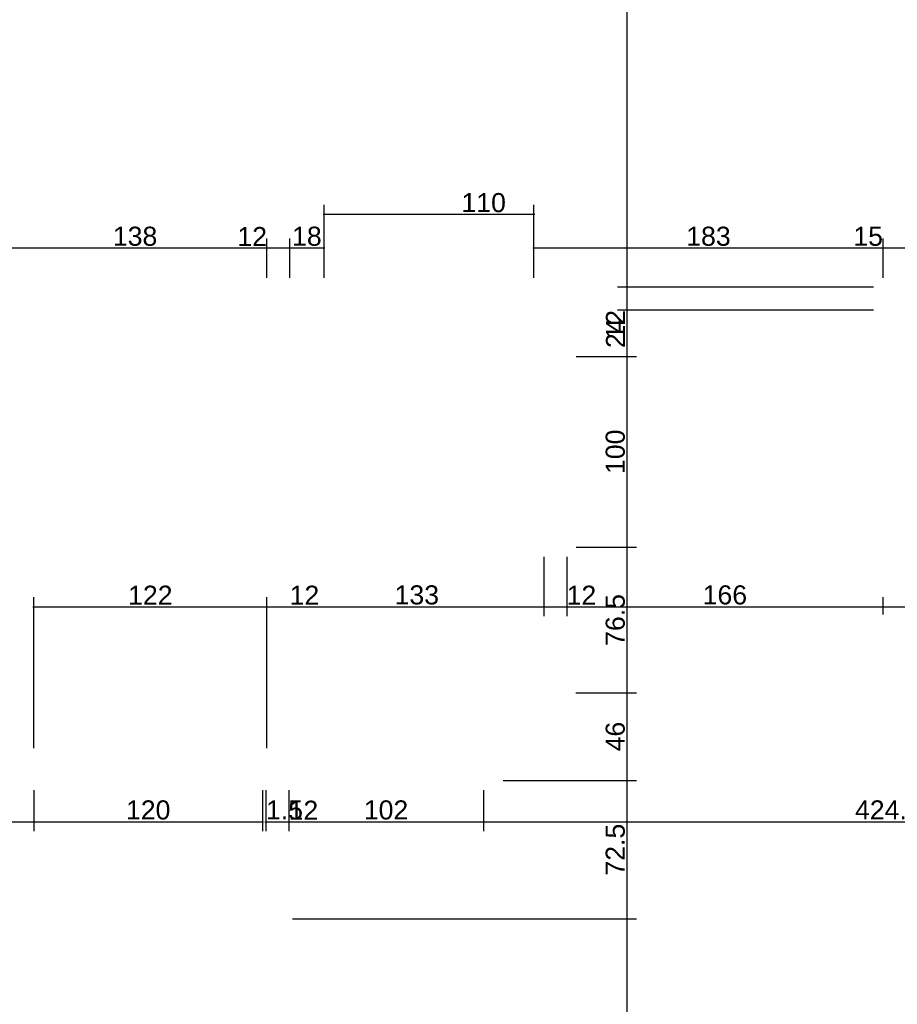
# Model space of a CAD drawing. Header units: millimetres. Extents: x 126553 to 403692, y -95821 to 38049.
# Tile 69 of 256: x 164109 to 164569, y -17840 to -17324. Entities that reach past the tile are written whole.
import ezdxf

# ---------------------------------------------------------------- set-up
doc = ezdxf.new("R2010")
doc.units = ezdxf.units.MM
doc.layers.add('11_wymiary', color=55, linetype='Continuous')
doc.layers.add('11_wymiary @ 50', color=55, linetype='Continuous')
doc.styles.add('11_RJ', font='arial.ttf')
doc.dimstyles.new('11_RJ (cc)', dxfattribs={"dimtxt": 0.2, "dimasz": 0.001, "dimexe": 0.1, "dimexo": 0.1, "dimgap": 0.02, "dimtad": 1, "dimdec": 1, "dimrnd": 0.5, "dimzin": 12, "dimdsep": 46, "dimtxsty": '11_RJ', "dimblk": 'OBLIQUE', "dimcen": 0, "dimdle": 0.01, "dimclrd": 256, "dimclre": 256, "dimclrt": 2, "dimazin": 3, "dimtfac": 1, "dimtdec": 1, "dimtofl": 0, "dimtmove": 0, "dimatfit": 3, "dimldrblk": 'DOT', "dimfxl": 1, "dimtolj": 1, "dimtzin": 13, "dimarcsym": 0})

# ---------------------------------------------------------------- blocks, each defined once
blk = doc.blocks.new('_Oblique')
at = {"color": 0, "linetype": 'ByBlock', "lineweight": -2}
blk.add_line((-0.5, -0.5), (0.5, 0.5), dxfattribs=at)
blk = doc.blocks.new('*D1704')
at = {"layer": '11_wymiary', "lineweight": -2, "transparency": 16777216}
for p, q in [((164116.7, -17705.74), (164116.7, -17626.67)), ((164238.91, -17705.74), (164238.91, -17626.67)), ((164116.2, -17631.67), (164239.41, -17631.67))]:
    blk.add_line(p, q, dxfattribs=at)
at = {"layer": 'Defpoints', "color": 0, "transparency": 16777216}
for p in [(164238.91, -17631.67), (164116.7, -17710.74), (164238.91, -17710.74)]:
    blk.add_point(p, dxfattribs=at)
at = {"layer": '11_wymiary', "lineweight": -2, "transparency": 16777216, "xscale": 0.05, "yscale": 0.05, "zscale": 0.05, "rotation": 180}
blk.add_blockref('_Oblique', (164116.7, -17631.67), dxfattribs=at)
at = {"layer": '11_wymiary', "lineweight": -2, "transparency": 16777216, "xscale": 0.05, "yscale": 0.05, "zscale": 0.05}
blk.add_blockref('_Oblique', (164238.91, -17631.67), dxfattribs=at)
at = {"layer": '11_wymiary', "color": 2, "transparency": 16777216, "insert": (164177.81, -17625.65), "char_height": 10, "attachment_point": 5, "style": '11_RJ'}
blk.add_mtext('\\A1;122', dxfattribs=at)
blk = doc.blocks.new('_Dot')
at = {"color": 0, "linetype": 'ByBlock', "lineweight": -2}
blk.add_line((-0.5, 0), (-1, 0), dxfattribs=at)
at = {"color": 0, "linetype": 'ByBlock', "const_width": 0.5}
blk.add_lwpolyline([(-0.25, 0, 1), (0.25, 0, 1)], format="xyb", close=True, dxfattribs=at)
blk = doc.blocks.new('*D1705')
at = {"layer": '11_wymiary', "lineweight": -2, "transparency": 16777216}
for p, q in [((164384.09, -17605.49), (164384.09, -17636.67)), ((164396.09, -17605.49), (164396.09, -17636.67)), ((164383.59, -17631.67), (164396.09, -17631.67)), ((164396.09, -17631.67), (164411.43, -17631.67))]:
    blk.add_line(p, q, dxfattribs=at)
at = {"layer": 'Defpoints', "color": 0, "transparency": 16777216}
for p in [(164384.09, -17600.49), (164396.09, -17600.49), (164396.09, -17631.67)]:
    blk.add_point(p, dxfattribs=at)
at = {"layer": '11_wymiary', "lineweight": -2, "transparency": 16777216, "xscale": 0.05, "yscale": 0.05, "zscale": 0.05, "rotation": 180}
blk.add_blockref('_Oblique', (164384.09, -17631.67), dxfattribs=at)
at = {"layer": '11_wymiary', "lineweight": -2, "transparency": 16777216, "xscale": 0.05, "yscale": 0.05, "zscale": 0.05}
blk.add_blockref('_Oblique', (164396.09, -17631.67), dxfattribs=at)
at = {"layer": '11_wymiary', "color": 2, "transparency": 16777216, "insert": (164403.79, -17625.65), "char_height": 10, "attachment_point": 5, "style": '11_RJ'}
blk.add_mtext('\\A1;12', dxfattribs=at)
blk = doc.blocks.new('*D1706')
at = {"layer": '11_wymiary', "lineweight": -2, "transparency": 16777216}
for p, q in [((164396.09, -17605.49), (164396.09, -17636.67)), ((164561.87, -17635.74), (164561.87, -17626.67)), ((164395.59, -17631.67), (164562.37, -17631.67))]:
    blk.add_line(p, q, dxfattribs=at)
at = {"layer": 'Defpoints', "color": 0, "transparency": 16777216}
for p in [(164396.09, -17600.49), (164561.87, -17631.67), (164561.87, -17640.74)]:
    blk.add_point(p, dxfattribs=at)
at = {"layer": '11_wymiary', "lineweight": -2, "transparency": 16777216, "xscale": 0.05, "yscale": 0.05, "zscale": 0.05, "rotation": 180}
blk.add_blockref('_Oblique', (164396.09, -17631.67), dxfattribs=at)
at = {"layer": '11_wymiary', "lineweight": -2, "transparency": 16777216, "xscale": 0.05, "yscale": 0.05, "zscale": 0.05}
blk.add_blockref('_Oblique', (164561.87, -17631.67), dxfattribs=at)
at = {"layer": '11_wymiary', "color": 2, "transparency": 16777216, "insert": (164478.98, -17625.56), "char_height": 10, "attachment_point": 5, "style": '11_RJ'}
blk.add_mtext('\\A1;166', dxfattribs=at)
blk = doc.blocks.new('*D1707')
at = {"layer": '11_wymiary', "lineweight": -2, "transparency": 16777216}
for p, q in [((164561.87, -17635.74), (164561.87, -17626.67)), ((164576.87, -17635.74), (164576.87, -17626.67)), ((164561.37, -17631.67), (164576.87, -17631.67)), ((164576.87, -17631.67), (164592.38, -17631.67))]:
    blk.add_line(p, q, dxfattribs=at)
at = {"layer": 'Defpoints', "color": 0, "transparency": 16777216}
for p in [(164576.87, -17631.67), (164561.87, -17640.74), (164576.87, -17640.74)]:
    blk.add_point(p, dxfattribs=at)
at = {"layer": '11_wymiary', "lineweight": -2, "transparency": 16777216, "xscale": 0.05, "yscale": 0.05, "zscale": 0.05, "rotation": 180}
blk.add_blockref('_Oblique', (164561.87, -17631.67), dxfattribs=at)
at = {"layer": '11_wymiary', "lineweight": -2, "transparency": 16777216, "xscale": 0.05, "yscale": 0.05, "zscale": 0.05}
blk.add_blockref('_Oblique', (164576.87, -17631.67), dxfattribs=at)
at = {"layer": '11_wymiary', "color": 2, "transparency": 16777216, "insert": (164584.65, -17625.56), "char_height": 10, "attachment_point": 5, "style": '11_RJ'}
blk.add_mtext('\\A1;15', dxfattribs=at)
blk = doc.blocks.new('*D808')
at = {"layer": '11_wymiary', "lineweight": -2, "transparency": 16777216}
for p, q in [((163656.12, -17727.74), (163656.12, -17749.36)), ((164116.7, -17727.74), (164116.7, -17749.36)), ((163655.62, -17744.36), (164117.2, -17744.36))]:
    blk.add_line(p, q, dxfattribs=at)
at = {"layer": 'Defpoints', "color": 0, "transparency": 16777216}
for p in [(163656.12, -17722.74), (164116.7, -17722.74), (164116.7, -17744.36)]:
    blk.add_point(p, dxfattribs=at)
at = {"layer": '11_wymiary', "lineweight": -2, "transparency": 16777216, "xscale": 0.05, "yscale": 0.05, "zscale": 0.05, "rotation": 180}
blk.add_blockref('_Oblique', (163656.12, -17744.36), dxfattribs=at)
at = {"layer": '11_wymiary', "lineweight": -2, "transparency": 16777216, "xscale": 0.05, "yscale": 0.05, "zscale": 0.05}
blk.add_blockref('_Oblique', (164116.7, -17744.36), dxfattribs=at)
at = {"layer": '11_wymiary', "color": 2, "transparency": 16777216, "insert": (163886.41, -17738.25), "char_height": 10, "attachment_point": 5, "style": '11_RJ'}
blk.add_mtext('\\A1;460.5', dxfattribs=at)
blk = doc.blocks.new('*D809')
at = {"layer": '11_wymiary', "lineweight": -2, "transparency": 16777216}
for p, q in [((164116.7, -17727.74), (164116.7, -17749.36)), ((164236.7, -17727.74), (164236.7, -17749.36)), ((164116.2, -17744.36), (164237.2, -17744.36))]:
    blk.add_line(p, q, dxfattribs=at)
at = {"layer": 'Defpoints', "color": 0, "transparency": 16777216}
for p in [(164116.7, -17722.74), (164236.7, -17722.74), (164236.7, -17744.36)]:
    blk.add_point(p, dxfattribs=at)
at = {"layer": '11_wymiary', "lineweight": -2, "transparency": 16777216, "xscale": 0.05, "yscale": 0.05, "zscale": 0.05, "rotation": 180}
blk.add_blockref('_Oblique', (164116.7, -17744.36), dxfattribs=at)
at = {"layer": '11_wymiary', "lineweight": -2, "transparency": 16777216, "xscale": 0.05, "yscale": 0.05, "zscale": 0.05}
blk.add_blockref('_Oblique', (164236.7, -17744.36), dxfattribs=at)
at = {"layer": '11_wymiary', "color": 2, "transparency": 16777216, "insert": (164176.7, -17738.25), "char_height": 10, "attachment_point": 5, "style": '11_RJ'}
blk.add_mtext('\\A1;120', dxfattribs=at)
blk = doc.blocks.new('*D810')
at = {"layer": '11_wymiary', "lineweight": -2, "transparency": 16777216}
for p, q in [((164236.7, -17727.74), (164236.7, -17749.36)), ((164238.37, -17727.74), (164238.37, -17749.36)), ((164236.7, -17744.36), (164236.65, -17744.36)), ((164238.37, -17744.36), (164257.81, -17744.36))]:
    blk.add_line(p, q, dxfattribs=at)
at = {"layer": 'Defpoints', "color": 0, "transparency": 16777216}
for p in [(164236.7, -17722.74), (164238.37, -17722.74), (164238.37, -17744.36)]:
    blk.add_point(p, dxfattribs=at)
at = {"layer": '11_wymiary', "lineweight": -2, "transparency": 16777216, "xscale": 0.05, "yscale": 0.05, "zscale": 0.05}
blk.add_blockref('_Oblique', (164236.7, -17744.36), dxfattribs=at)
at = {"layer": '11_wymiary', "lineweight": -2, "transparency": 16777216, "xscale": 0.05, "yscale": 0.05, "zscale": 0.05, "rotation": 180}
blk.add_blockref('_Oblique', (164238.37, -17744.36), dxfattribs=at)
at = {"layer": '11_wymiary', "color": 2, "transparency": 16777216, "insert": (164248.14, -17738.25), "char_height": 10, "attachment_point": 5, "style": '11_RJ'}
blk.add_mtext('\\A1;1.5', dxfattribs=at)
blk = doc.blocks.new('*D811')
at = {"layer": '11_wymiary', "lineweight": -2, "transparency": 16777216}
for p, q in [((164238.37, -17727.74), (164238.37, -17749.36)), ((164250.37, -17727.74), (164250.37, -17749.36)), ((164237.87, -17744.36), (164250.37, -17744.36)), ((164250.37, -17744.36), (164265.7, -17744.36))]:
    blk.add_line(p, q, dxfattribs=at)
at = {"layer": 'Defpoints', "color": 0, "transparency": 16777216}
for p in [(164238.37, -17722.74), (164250.37, -17722.74), (164250.37, -17744.36)]:
    blk.add_point(p, dxfattribs=at)
at = {"layer": '11_wymiary', "lineweight": -2, "transparency": 16777216, "xscale": 0.05, "yscale": 0.05, "zscale": 0.05, "rotation": 180}
blk.add_blockref('_Oblique', (164238.37, -17744.36), dxfattribs=at)
at = {"layer": '11_wymiary', "lineweight": -2, "transparency": 16777216, "xscale": 0.05, "yscale": 0.05, "zscale": 0.05}
blk.add_blockref('_Oblique', (164250.37, -17744.36), dxfattribs=at)
at = {"layer": '11_wymiary', "color": 2, "transparency": 16777216, "insert": (164258.06, -17738.34), "char_height": 10, "attachment_point": 5, "style": '11_RJ'}
blk.add_mtext('\\A1;12', dxfattribs=at)
blk = doc.blocks.new('*D812')
at = {"layer": '11_wymiary', "lineweight": -2, "transparency": 16777216}
for p, q in [((164352.37, -17727.74), (164352.37, -17749.36)), ((164776.94, -17727.74), (164776.94, -17749.36)), ((164351.87, -17744.36), (164777.44, -17744.36))]:
    blk.add_line(p, q, dxfattribs=at)
at = {"layer": 'Defpoints', "color": 0, "transparency": 16777216}
for p in [(164352.37, -17722.74), (164776.94, -17722.74), (164776.94, -17744.36)]:
    blk.add_point(p, dxfattribs=at)
at = {"layer": '11_wymiary', "lineweight": -2, "transparency": 16777216, "xscale": 0.05, "yscale": 0.05, "zscale": 0.05, "rotation": 180}
blk.add_blockref('_Oblique', (164352.37, -17744.36), dxfattribs=at)
at = {"layer": '11_wymiary', "lineweight": -2, "transparency": 16777216, "xscale": 0.05, "yscale": 0.05, "zscale": 0.05}
blk.add_blockref('_Oblique', (164776.94, -17744.36), dxfattribs=at)
at = {"layer": '11_wymiary', "color": 2, "transparency": 16777216, "insert": (164564.65, -17738.25), "char_height": 10, "attachment_point": 5, "style": '11_RJ'}
blk.add_mtext('\\A1;424.5', dxfattribs=at)
blk = doc.blocks.new('*D833')
at = {"layer": '11_wymiary', "lineweight": -2, "transparency": 16777216}
for p, q in [((164549.37, -17028.24), (164422.67, -17028.24)), ((164427.67, -17027.74), (164427.67, -17464.74)), ((164556.87, -17464.24), (164422.67, -17464.24))]:
    blk.add_line(p, q, dxfattribs=at)
at = {"layer": 'Defpoints', "color": 0, "transparency": 16777216}
for p in [(164554.37, -17028.24), (164427.67, -17464.24), (164561.87, -17464.24)]:
    blk.add_point(p, dxfattribs=at)
at = {"layer": '11_wymiary', "lineweight": -2, "transparency": 16777216, "xscale": 0.05, "yscale": 0.05, "zscale": 0.05}
for p, rotation in [((164427.67, -17028.24), 90), ((164427.67, -17464.24), 270)]:
    blk.add_blockref('_Oblique', p, dxfattribs=dict(at, rotation=rotation))
at = {"layer": '11_wymiary', "color": 2, "transparency": 16777216, "insert": (164421.56, -17246.24), "char_height": 10, "attachment_point": 5, "rotation": 90, "style": '11_RJ'}
blk.add_mtext('\\A1;436', dxfattribs=at)
blk = doc.blocks.new('*D834')
at = {"layer": '11_wymiary', "lineweight": -2, "transparency": 16777216}
for p, q in [((164556.87, -17464.24), (164422.67, -17464.24)), ((164427.67, -17463.74), (164427.67, -17476.24)), ((164556.87, -17476.24), (164422.67, -17476.24)), ((164427.67, -17476.24), (164427.67, -17491.57))]:
    blk.add_line(p, q, dxfattribs=at)
at = {"layer": 'Defpoints', "color": 0, "transparency": 16777216}
for p in [(164561.87, -17464.24), (164427.67, -17476.24), (164561.87, -17476.24)]:
    blk.add_point(p, dxfattribs=at)
at = {"layer": '11_wymiary', "lineweight": -2, "transparency": 16777216, "xscale": 0.05, "yscale": 0.05, "zscale": 0.05}
for p, rotation in [((164427.67, -17464.24), 90), ((164427.67, -17476.24), 270)]:
    blk.add_blockref('_Oblique', p, dxfattribs=dict(at, rotation=rotation))
at = {"layer": '11_wymiary', "color": 2, "transparency": 16777216, "insert": (164421.65, -17483.93), "char_height": 10, "attachment_point": 5, "rotation": 90, "style": '11_RJ'}
blk.add_mtext('\\A1;12', dxfattribs=at)
blk = doc.blocks.new('*D835')
at = {"layer": '11_wymiary', "lineweight": -2, "transparency": 16777216}
for p, q in [((164556.87, -17476.24), (164422.67, -17476.24)), ((164427.67, -17475.74), (164427.67, -17500.99)), ((164401.09, -17500.49), (164432.67, -17500.49))]:
    blk.add_line(p, q, dxfattribs=at)
at = {"layer": 'Defpoints', "color": 0, "transparency": 16777216}
for p in [(164561.87, -17476.24), (164396.09, -17500.49), (164427.67, -17500.49)]:
    blk.add_point(p, dxfattribs=at)
at = {"layer": '11_wymiary', "lineweight": -2, "transparency": 16777216, "xscale": 0.05, "yscale": 0.05, "zscale": 0.05}
for p, rotation in [((164427.67, -17476.24), 90), ((164427.67, -17500.49), 270)]:
    blk.add_blockref('_Oblique', p, dxfattribs=dict(at, rotation=rotation))
at = {"layer": '11_wymiary', "color": 2, "transparency": 16777216, "insert": (164421.65, -17488.37), "char_height": 10, "attachment_point": 5, "rotation": 90, "style": '11_RJ'}
blk.add_mtext('\\A1;24', dxfattribs=at)
blk = doc.blocks.new('*D836')
at = {"layer": '11_wymiary', "lineweight": -2, "transparency": 16777216}
for p, q in [((164401.09, -17500.49), (164432.67, -17500.49)), ((164427.67, -17499.99), (164427.67, -17600.99)), ((164401.09, -17600.49), (164432.67, -17600.49))]:
    blk.add_line(p, q, dxfattribs=at)
at = {"layer": 'Defpoints', "color": 0, "transparency": 16777216}
for p in [(164396.09, -17500.49), (164396.09, -17600.49), (164427.67, -17600.49)]:
    blk.add_point(p, dxfattribs=at)
at = {"layer": '11_wymiary', "lineweight": -2, "transparency": 16777216, "xscale": 0.05, "yscale": 0.05, "zscale": 0.05}
for p, rotation in [((164427.67, -17500.49), 90), ((164427.67, -17600.49), 270)]:
    blk.add_blockref('_Oblique', p, dxfattribs=dict(at, rotation=rotation))
at = {"layer": '11_wymiary', "color": 2, "transparency": 16777216, "insert": (164421.56, -17550.49), "char_height": 10, "attachment_point": 5, "rotation": 90, "style": '11_RJ'}
blk.add_mtext('\\A1;100', dxfattribs=at)
blk = doc.blocks.new('*D837')
at = {"layer": '11_wymiary', "lineweight": -2, "transparency": 16777216}
for p, q in [((164401.09, -17600.49), (164432.67, -17600.49)), ((164427.67, -17599.99), (164427.67, -17677.24)), ((164400.87, -17676.74), (164432.67, -17676.74))]:
    blk.add_line(p, q, dxfattribs=at)
at = {"layer": 'Defpoints', "color": 0, "transparency": 16777216}
for p in [(164396.09, -17600.49), (164395.87, -17676.74), (164427.67, -17676.74)]:
    blk.add_point(p, dxfattribs=at)
at = {"layer": '11_wymiary', "lineweight": -2, "transparency": 16777216, "xscale": 0.05, "yscale": 0.05, "zscale": 0.05}
for p, rotation in [((164427.67, -17600.49), 90), ((164427.67, -17676.74), 270)]:
    blk.add_blockref('_Oblique', p, dxfattribs=dict(at, rotation=rotation))
at = {"layer": '11_wymiary', "color": 2, "transparency": 16777216, "insert": (164421.56, -17638.62), "char_height": 10, "attachment_point": 5, "rotation": 90, "style": '11_RJ'}
blk.add_mtext('\\A1;76.5', dxfattribs=at)
blk = doc.blocks.new('*D838')
at = {"layer": '11_wymiary', "lineweight": -2, "transparency": 16777216}
for p, q in [((164400.87, -17676.74), (164432.67, -17676.74)), ((164427.67, -17676.24), (164427.67, -17723.24)), ((164362.73, -17722.74), (164432.67, -17722.74))]:
    blk.add_line(p, q, dxfattribs=at)
at = {"layer": 'Defpoints', "color": 0, "transparency": 16777216}
for p in [(164395.87, -17676.74), (164357.73, -17722.74), (164427.67, -17722.74)]:
    blk.add_point(p, dxfattribs=at)
at = {"layer": '11_wymiary', "lineweight": -2, "transparency": 16777216, "xscale": 0.05, "yscale": 0.05, "zscale": 0.05}
for p, rotation in [((164427.67, -17676.74), 90), ((164427.67, -17722.74), 270)]:
    blk.add_blockref('_Oblique', p, dxfattribs=dict(at, rotation=rotation))
at = {"layer": '11_wymiary', "color": 2, "transparency": 16777216, "insert": (164421.56, -17699.74), "char_height": 10, "attachment_point": 5, "rotation": 90, "style": '11_RJ'}
blk.add_mtext('\\A1;46', dxfattribs=at)
blk = doc.blocks.new('*D839')
at = {"layer": '11_wymiary', "lineweight": -2, "transparency": 16777216}
for p, q in [((164362.73, -17722.74), (164432.67, -17722.74)), ((164427.67, -17722.24), (164427.67, -17795.76)), ((164252.26, -17795.26), (164432.67, -17795.26))]:
    blk.add_line(p, q, dxfattribs=at)
at = {"layer": 'Defpoints', "color": 0, "transparency": 16777216}
for p in [(164357.73, -17722.74), (164247.26, -17795.26), (164427.67, -17795.26)]:
    blk.add_point(p, dxfattribs=at)
at = {"layer": '11_wymiary', "lineweight": -2, "transparency": 16777216, "xscale": 0.05, "yscale": 0.05, "zscale": 0.05}
for p, rotation in [((164427.67, -17722.74), 90), ((164427.67, -17795.26), 270)]:
    blk.add_blockref('_Oblique', p, dxfattribs=dict(at, rotation=rotation))
at = {"layer": '11_wymiary', "color": 2, "transparency": 16777216, "insert": (164421.56, -17759), "char_height": 10, "attachment_point": 5, "rotation": 90, "style": '11_RJ'}
blk.add_mtext('\\A1;72.5', dxfattribs=at)
blk = doc.blocks.new('*D840')
at = {"layer": '11_wymiary', "lineweight": -2, "transparency": 16777216}
for p, q in [((164252.26, -17795.26), (164432.67, -17795.26)), ((164427.67, -17794.76), (164427.67, -17943.62)), ((164255.37, -17943.12), (164432.67, -17943.12))]:
    blk.add_line(p, q, dxfattribs=at)
at = {"layer": 'Defpoints', "color": 0, "transparency": 16777216}
for p in [(164247.26, -17795.26), (164250.37, -17943.12), (164427.67, -17943.12)]:
    blk.add_point(p, dxfattribs=at)
at = {"layer": '11_wymiary', "lineweight": -2, "transparency": 16777216, "xscale": 0.05, "yscale": 0.05, "zscale": 0.05}
for p, rotation in [((164427.67, -17795.26), 90), ((164427.67, -17943.12), 270)]:
    blk.add_blockref('_Oblique', p, dxfattribs=dict(at, rotation=rotation))
at = {"layer": '11_wymiary', "color": 2, "transparency": 16777216, "insert": (164421.56, -17869.19), "char_height": 10, "attachment_point": 5, "rotation": 90, "style": '11_RJ'}
blk.add_mtext('\\A1;148', dxfattribs=at)
blk = doc.blocks.new('*D937')
at = {"layer": '11_wymiary', "lineweight": -2, "transparency": 16777216}
blk.add_line((164249.87, -17744.36), (164352.87, -17744.36), dxfattribs=at)
at = {"layer": 'Defpoints', "color": 0, "transparency": 16777216}
for p in [(164250.37, -17744.36), (164352.37, -17744.36), (164352.37, -17744.36)]:
    blk.add_point(p, dxfattribs=at)
at = {"layer": '11_wymiary', "lineweight": -2, "transparency": 16777216, "xscale": 0.05, "yscale": 0.05, "zscale": 0.05, "rotation": 180}
blk.add_blockref('_Oblique', (164250.37, -17744.36), dxfattribs=at)
at = {"layer": '11_wymiary', "lineweight": -2, "transparency": 16777216, "xscale": 0.05, "yscale": 0.05, "zscale": 0.05}
blk.add_blockref('_Oblique', (164352.37, -17744.36), dxfattribs=at)
at = {"layer": '11_wymiary', "color": 2, "transparency": 16777216, "insert": (164301.37, -17738.25), "char_height": 10, "attachment_point": 5, "style": '11_RJ'}
blk.add_mtext('\\A1;102', dxfattribs=at)
blk = doc.blocks.new('*D1042')
at = {"layer": '11_wymiary', "lineweight": -2, "transparency": 16777216}
for p, q in [((164238.41, -17631.67), (164250.91, -17631.67)), ((164250.91, -17631.67), (164266.24, -17631.67))]:
    blk.add_line(p, q, dxfattribs=at)
at = {"layer": 'Defpoints', "color": 0, "transparency": 16777216}
for p in [(164238.91, -17631.67), (164250.91, -17631.67), (164250.91, -17631.67)]:
    blk.add_point(p, dxfattribs=at)
at = {"layer": '11_wymiary', "lineweight": -2, "transparency": 16777216, "xscale": 0.05, "yscale": 0.05, "zscale": 0.05, "rotation": 180}
blk.add_blockref('_Oblique', (164238.91, -17631.67), dxfattribs=at)
at = {"layer": '11_wymiary', "lineweight": -2, "transparency": 16777216, "xscale": 0.05, "yscale": 0.05, "zscale": 0.05}
blk.add_blockref('_Oblique', (164250.91, -17631.67), dxfattribs=at)
at = {"layer": '11_wymiary', "color": 2, "transparency": 16777216, "insert": (164258.6, -17625.65), "char_height": 10, "attachment_point": 5, "style": '11_RJ'}
blk.add_mtext('\\A1;12', dxfattribs=at)
blk = doc.blocks.new('*D1043')
at = {"layer": '11_wymiary', "lineweight": -2, "transparency": 16777216}
blk.add_line((164250.41, -17631.67), (164384.59, -17631.67), dxfattribs=at)
at = {"layer": 'Defpoints', "color": 0, "transparency": 16777216}
for p in [(164250.91, -17631.67), (164384.09, -17631.67), (164384.09, -17631.67)]:
    blk.add_point(p, dxfattribs=at)
at = {"layer": '11_wymiary', "lineweight": -2, "transparency": 16777216, "xscale": 0.05, "yscale": 0.05, "zscale": 0.05, "rotation": 180}
blk.add_blockref('_Oblique', (164250.91, -17631.67), dxfattribs=at)
at = {"layer": '11_wymiary', "lineweight": -2, "transparency": 16777216, "xscale": 0.05, "yscale": 0.05, "zscale": 0.05}
blk.add_blockref('_Oblique', (164384.09, -17631.67), dxfattribs=at)
at = {"layer": '11_wymiary', "color": 2, "transparency": 16777216, "insert": (164317.5, -17625.56), "char_height": 10, "attachment_point": 5, "style": '11_RJ'}
blk.add_mtext('\\A1;133', dxfattribs=at)
blk = doc.blocks.new('*D1094')
at = {"layer": '11_wymiary', "lineweight": -2, "transparency": 16777216}
for p, q in [((164561.87, -17459.24), (164561.87, -17438.7)), ((164576.87, -17485.24), (164576.87, -17438.7)), ((164561.87, -17443.7), (164546.36, -17443.7)), ((164577.37, -17443.7), (164561.87, -17443.7))]:
    blk.add_line(p, q, dxfattribs=at)
at = {"layer": 'Defpoints', "color": 0, "transparency": 16777216}
for p in [(164561.87, -17443.7), (164561.87, -17464.24), (164576.87, -17490.24)]:
    blk.add_point(p, dxfattribs=at)
at = {"layer": '11_wymiary', "lineweight": -2, "transparency": 16777216, "xscale": 0.05, "yscale": 0.05, "zscale": 0.05, "rotation": 180}
blk.add_blockref('_Oblique', (164561.87, -17443.7), dxfattribs=at)
at = {"layer": '11_wymiary', "lineweight": -2, "transparency": 16777216, "xscale": 0.05, "yscale": 0.05, "zscale": 0.05}
blk.add_blockref('_Oblique', (164576.87, -17443.7), dxfattribs=at)
at = {"layer": '11_wymiary', "color": 2, "transparency": 16777216, "insert": (164554.09, -17437.59), "char_height": 10, "attachment_point": 5, "style": '11_RJ'}
blk.add_mtext('\\A1;15', dxfattribs=at)
blk = doc.blocks.new('*D1095')
at = {"layer": '11_wymiary', "lineweight": -2, "transparency": 16777216}
for p, q in [((164378.87, -17459.24), (164378.87, -17438.7)), ((164561.87, -17459.24), (164561.87, -17438.7)), ((164562.37, -17443.7), (164378.37, -17443.7))]:
    blk.add_line(p, q, dxfattribs=at)
at = {"layer": 'Defpoints', "color": 0, "transparency": 16777216}
for p in [(164378.87, -17443.7), (164378.87, -17464.24), (164561.87, -17464.24)]:
    blk.add_point(p, dxfattribs=at)
at = {"layer": '11_wymiary', "lineweight": -2, "transparency": 16777216, "xscale": 0.05, "yscale": 0.05, "zscale": 0.05, "rotation": 180}
blk.add_blockref('_Oblique', (164378.87, -17443.7), dxfattribs=at)
at = {"layer": '11_wymiary', "lineweight": -2, "transparency": 16777216, "xscale": 0.05, "yscale": 0.05, "zscale": 0.05}
blk.add_blockref('_Oblique', (164561.87, -17443.7), dxfattribs=at)
at = {"layer": '11_wymiary', "color": 2, "transparency": 16777216, "insert": (164470.37, -17437.59), "char_height": 10, "attachment_point": 5, "style": '11_RJ'}
blk.add_mtext('\\A1;183', dxfattribs=at)
blk = doc.blocks.new('*D1096')
at = {"layer": '11_wymiary', "lineweight": -2, "transparency": 16777216}
for p, q in [((164268.87, -17459.24), (164268.87, -17421.08)), ((164378.87, -17459.24), (164378.87, -17421.08)), ((164379.37, -17426.08), (164268.37, -17426.08))]:
    blk.add_line(p, q, dxfattribs=at)
at = {"layer": 'Defpoints', "color": 0, "transparency": 16777216}
for p in [(164268.87, -17426.08), (164268.87, -17464.24), (164378.87, -17464.24)]:
    blk.add_point(p, dxfattribs=at)
at = {"layer": '11_wymiary', "lineweight": -2, "transparency": 16777216, "xscale": 0.05, "yscale": 0.05, "zscale": 0.05, "rotation": 180}
blk.add_blockref('_Oblique', (164268.87, -17426.08), dxfattribs=at)
at = {"layer": '11_wymiary', "lineweight": -2, "transparency": 16777216, "xscale": 0.05, "yscale": 0.05, "zscale": 0.05}
blk.add_blockref('_Oblique', (164378.87, -17426.08), dxfattribs=at)
at = {"layer": '11_wymiary', "color": 2, "transparency": 16777216, "insert": (164352.55, -17419.97), "char_height": 10, "attachment_point": 5, "style": '11_RJ'}
blk.add_mtext('\\A1;110', dxfattribs=at)
blk = doc.blocks.new('*D1097')
at = {"layer": '11_wymiary', "lineweight": -2, "transparency": 16777216}
for p, q in [((164250.91, -17459.24), (164250.91, -17438.7)), ((164268.87, -17459.24), (164268.87, -17438.7)), ((164269.37, -17443.7), (164250.41, -17443.7))]:
    blk.add_line(p, q, dxfattribs=at)
at = {"layer": 'Defpoints', "color": 0, "transparency": 16777216}
for p in [(164250.91, -17443.7), (164250.91, -17464.24), (164268.87, -17464.24)]:
    blk.add_point(p, dxfattribs=at)
at = {"layer": '11_wymiary', "lineweight": -2, "transparency": 16777216, "xscale": 0.05, "yscale": 0.05, "zscale": 0.05, "rotation": 180}
blk.add_blockref('_Oblique', (164250.91, -17443.7), dxfattribs=at)
at = {"layer": '11_wymiary', "lineweight": -2, "transparency": 16777216, "xscale": 0.05, "yscale": 0.05, "zscale": 0.05}
blk.add_blockref('_Oblique', (164268.87, -17443.7), dxfattribs=at)
at = {"layer": '11_wymiary', "color": 2, "transparency": 16777216, "insert": (164259.89, -17437.59), "char_height": 10, "attachment_point": 5, "style": '11_RJ'}
blk.add_mtext('\\A1;18', dxfattribs=at)
blk = doc.blocks.new('*D1098')
at = {"layer": '11_wymiary', "lineweight": -2, "transparency": 16777216}
for p, q in [((164238.91, -17459.24), (164238.91, -17438.7)), ((164250.91, -17459.24), (164250.91, -17438.7)), ((164238.91, -17443.7), (164223.58, -17443.7)), ((164251.41, -17443.7), (164238.91, -17443.7))]:
    blk.add_line(p, q, dxfattribs=at)
at = {"layer": 'Defpoints', "color": 0, "transparency": 16777216}
for p in [(164238.91, -17443.7), (164238.91, -17464.24), (164250.91, -17464.24)]:
    blk.add_point(p, dxfattribs=at)
at = {"layer": '11_wymiary', "lineweight": -2, "transparency": 16777216, "xscale": 0.05, "yscale": 0.05, "zscale": 0.05, "rotation": 180}
blk.add_blockref('_Oblique', (164238.91, -17443.7), dxfattribs=at)
at = {"layer": '11_wymiary', "lineweight": -2, "transparency": 16777216, "xscale": 0.05, "yscale": 0.05, "zscale": 0.05}
blk.add_blockref('_Oblique', (164250.91, -17443.7), dxfattribs=at)
at = {"layer": '11_wymiary', "color": 2, "transparency": 16777216, "insert": (164231.22, -17437.68), "char_height": 10, "attachment_point": 5, "style": '11_RJ'}
blk.add_mtext('\\A1;12', dxfattribs=at)
blk = doc.blocks.new('*D1099')
at = {"layer": '11_wymiary', "lineweight": -2, "transparency": 16777216}
for p, q in [((164100.71, -17543.22), (164100.71, -17438.7)), ((164238.91, -17459.24), (164238.91, -17438.7)), ((164239.41, -17443.7), (164100.21, -17443.7))]:
    blk.add_line(p, q, dxfattribs=at)
at = {"layer": 'Defpoints', "color": 0, "transparency": 16777216}
for p in [(164100.71, -17443.7), (164238.91, -17464.24), (164100.71, -17548.22)]:
    blk.add_point(p, dxfattribs=at)
at = {"layer": '11_wymiary', "lineweight": -2, "transparency": 16777216, "xscale": 0.05, "yscale": 0.05, "zscale": 0.05, "rotation": 180}
blk.add_blockref('_Oblique', (164100.71, -17443.7), dxfattribs=at)
at = {"layer": '11_wymiary', "lineweight": -2, "transparency": 16777216, "xscale": 0.05, "yscale": 0.05, "zscale": 0.05}
blk.add_blockref('_Oblique', (164238.91, -17443.7), dxfattribs=at)
at = {"layer": '11_wymiary', "color": 2, "transparency": 16777216, "insert": (164169.81, -17437.59), "char_height": 10, "attachment_point": 5, "style": '11_RJ'}
blk.add_mtext('\\A1;138', dxfattribs=at)

msp = doc.modelspace()

# ---------------------------------------------------------------- dimensions: what is measured, and where the dimension line sits
at = {"layer": '11_wymiary @ 50'}
for base, p1, p2, picture, middle in [((164427.66749, -17464.24344), (164554.36721, -17028.24344), (164561.86721, -17464.24344), '*D833', (164421.55835, -17246.24344)), ((164427.66749, -17476.24344), (164561.86721, -17464.24344), (164561.86721, -17476.24344), '*D834', (164421.64703, -17483.93396)), ((164427.66749, -17500.49214), (164561.86721, -17476.24344), (164396.09456, -17500.49214), '*D835', (164421.64703, -17488.36779)), ((164427.66749, -17600.49214), (164396.09456, -17500.49214), (164396.09456, -17600.49214), '*D836', (164421.56176, -17550.49214)), ((164427.66749, -17676.74344), (164396.09456, -17600.49214), (164395.86721, -17676.74344), '*D837', (164421.56176, -17638.61779)), ((164427.66749, -17722.74344), (164395.86721, -17676.74344), (164357.7288, -17722.74344), '*D838', (164421.56176, -17699.74344)), ((164427.66749, -17795.2553), (164357.7288, -17722.74344), (164247.26151, -17795.2553), '*D839', (164421.56176, -17758.99937)), ((164427.66749, -17943.1237), (164247.26151, -17795.2553), (164250.36721, -17943.1237), '*D840', (164421.56176, -17869.1895))]:
    dim = msp.add_linear_dim(base=base, p1=p1, p2=p2, angle=90, dimstyle='11_RJ (cc)', override={"dimscale": 50, "dimtix": 0, "dimtofl": 0, "dimtmove": 0, "dimatfit": 3}, dxfattribs=at)
    dim.commit()
    dim.dimension.update_dxf_attribs({"geometry": picture, "text_midpoint": middle})
dim = msp.add_linear_dim(base=(164268.86721, -17426.07644), p1=(164378.86721, -17464.24344), p2=(164268.86721, -17464.24344), dimstyle='11_RJ (cc)', override={"dimscale": 50, "dimtix": 0, "dimtofl": 0, "dimtmove": 0, "dimatfit": 3}, dxfattribs=at)
dim.commit()
dim.dimension.update_dxf_attribs({"geometry": '*D1096', "text_midpoint": (164352.54785, -17426.07644), "dimtype": 128})
for base, p1, p2, picture, middle in [((164100.70747, -17443.69923), (164238.911, -17464.24344), (164100.70747, -17548.2201), '*D1099', (164169.80923, -17437.59008)), ((164250.911, -17443.69923), (164268.86721, -17464.24344), (164250.911, -17464.24344), '*D1097', (164259.88911, -17437.5935)), ((164378.86721, -17443.69923), (164561.86721, -17464.24344), (164378.86721, -17464.24344), '*D1095', (164470.36721, -17437.59008)), ((164561.86721, -17443.69923), (164576.86721, -17490.24344), (164561.86721, -17464.24344), '*D1094', (164554.08802, -17437.5935)), ((164238.911, -17443.69923), (164250.911, -17464.24344), (164238.911, -17464.24344), '*D1098', (164231.22048, -17437.67876)), ((164396.09456, -17631.66573), (164384.09456, -17600.49214), (164396.09456, -17600.49214), '*D1705', (164403.78508, -17625.64527)), ((164561.86721, -17631.66573), (164396.09456, -17600.49214), (164561.86721, -17640.74344), '*D1706', (164478.98089, -17625.56)), ((164238.911, -17631.66573), (164116.70118, -17710.74344), (164238.911, -17710.74344), '*D1704', (164177.80609, -17625.64527)), ((164250.911, -17631.66573), (164238.911, -17631.66573), (164250.911, -17631.66573), '*D1042', (164258.60152, -17625.64527)), ((164384.09456, -17631.66573), (164250.911, -17631.66573), (164384.09456, -17631.66573), '*D1043', (164317.50278, -17625.55659)), ((164576.86721, -17631.66573), (164561.86721, -17640.74344), (164576.86721, -17640.74344), '*D1707', (164584.64641, -17625.56)), ((164116.70118, -17744.35708), (163656.11721, -17722.74344), (164116.70118, -17722.74344), '*D808', (163886.40919, -17738.25135)), ((164236.70118, -17744.35708), (164116.70118, -17722.74344), (164236.70118, -17722.74344), '*D809', (164176.70118, -17738.25135)), ((164238.36721, -17744.35708), (164236.70118, -17722.74344), (164238.36721, -17722.74344), '*D810', (164248.13706, -17738.25135)), ((164250.36721, -17744.35708), (164238.36721, -17722.74344), (164250.36721, -17722.74344), '*D811', (164258.05773, -17738.33661)), ((164776.9407, -17744.35708), (164352.36721, -17722.74344), (164776.9407, -17722.74344), '*D812', (164564.65396, -17738.25135)), ((164352.36721, -17744.35708), (164250.36721, -17744.35708), (164352.36721, -17744.35708), '*D937', (164301.36721, -17738.25135))]:
    dim = msp.add_linear_dim(base=base, p1=p1, p2=p2, dimstyle='11_RJ (cc)', override={"dimscale": 50, "dimtix": 0, "dimtofl": 0, "dimtmove": 0, "dimatfit": 3}, dxfattribs=at)
    dim.commit()
    dim.dimension.update_dxf_attribs({"geometry": picture, "text_midpoint": middle})

doc.saveas('drawing.dxf')
